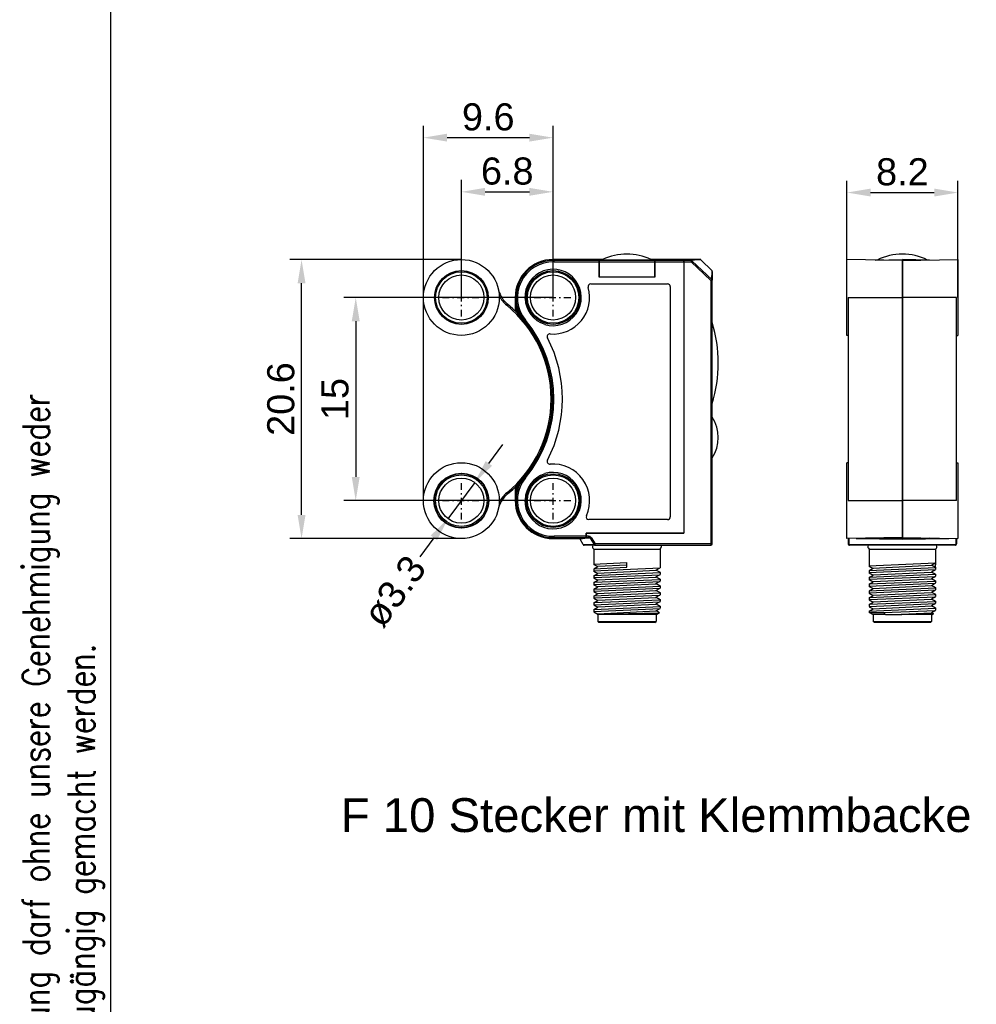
# Model space of a CAD drawing. Extents: x 22 to 232, y -68 to 228.
# Tile 3 of 6: x 33 to 104, y 4 to 77. Entities that reach past the tile are written whole.
import ezdxf

# ---------------------------------------------------------------- set-up
doc = ezdxf.new("R2010")
doc.units = 0
doc.linetypes.add('AM_ISO08W050', pattern=[18, 12, -1.5, 3, -1.5])
doc.linetypes.add('DASHDOT', pattern=[1, 0.5, -0.25, 0, -0.25])
doc.layers.get('DEFPOINTS').update_dxf_attribs({"linetype": 'CONTINUOUS'})
for name, color, linetype in [('025', 1, 'CONTINUOUS'), ('050', 3, 'CONTINUOUS'), ('ALINIE', 1, 'DASHDOT'), ('AM_REFDIM', 6, 'CONTINUOUS'), ('AM_VIS', 3, 'CONTINUOUS'), ('KOPF-050', 3, 'CONTINUOUS'), ('TEXT025', 1, 'CONTINUOUS'), ('TEXT035', 2, 'CONTINUOUS'), ('TEXT050', 3, 'CONTINUOUS')]:
    doc.layers.add(name, color=color, linetype=linetype)
doc.layers.add('AM_7', color=10, linetype='AM_ISO08W050', lineweight=25)
doc.styles.add('ARIAL', font='ARIAL.TTF')
doc.styles.add('T1', font='ROMANS.SHX', dxfattribs={"width": 0.8})
doc.styles.add('T2', font='romans.shx', dxfattribs={"width": 0.8, "height": 3.5})
doc.styles.add('T3', font='romans.shx', dxfattribs={"width": 0.8, "height": 2.5})
doc.dimstyles.new('Katalog Arial 2', dxfattribs={"dimtxt": 4, "dimasz": 3.5, "dimexe": 1.75, "dimexo": 0, "dimgap": 1, "dimtad": 1, "dimlfac": 0.5, "dimrnd": 0.01, "dimdsep": 46, "dimtxsty": 'ARIAL', "dimcen": 0, "dimclrd": 1, "dimclre": 1, "dimclrt": 2, "dimadec": 0, "dimazin": 0, "dimtfac": 0.71, "dimtmove": 2, "dimatfit": 3, "dimfxl": 1, "dimtolj": 1, "dimarcsym": 0})
doc.dimstyles.new('Katalog Arial 2$0', dxfattribs={"dimtxt": 4, "dimasz": 3.5, "dimexe": 1.75, "dimexo": 0, "dimgap": 1, "dimtad": 1, "dimlfac": 0.5, "dimrnd": 0.01, "dimdsep": 46, "dimtxsty": 'ARIAL', "dimcen": 0, "dimclrd": 1, "dimclre": 1, "dimclrt": 2, "dimadec": 0, "dimazin": 0, "dimtfac": 0.71, "dimtmove": 2, "dimatfit": 3, "dimfxl": 1, "dimtolj": 1, "dimarcsym": 0})

# ---------------------------------------------------------------- blocks, each defined once
blk = doc.blocks.new('*D27')
at = {"layer": 'AM_REFDIM', "color": 1, "lineweight": -2}
for p, q in [((67.94, 44.18), (68.979, 45.588)), ((66.9, 42.772), (64.923, 40.093)), ((63.884, 38.685), (62.845, 37.277))]:
    blk.add_line(p, q, dxfattribs=at)
at = {"layer": 'AM_REFDIM', "color": 1}
for points in [[(67.705, 44.354), (68.174, 44.007), (66.9, 42.772)], [(63.649, 38.858), (64.118, 38.512), (64.923, 40.093)]]:
    blk.add_solid(points, dxfattribs=at)
at = {"layer": 'DEFPOINTS', "color": 0}
for p in [(66.9, 42.772), (64.923, 40.093)]:
    blk.add_point(p, dxfattribs=at)
at = {"layer": 'AM_REFDIM', "color": 2, "insert": (60.978, 34.748), "char_height": 2, "attachment_point": 5, "rotation": 53.57141, "style": 'ARIAL'}
blk.add_mtext('\\A1;ø3.3', dxfattribs=at)
blk = doc.blocks.new('*D28')
at = {"layer": 'AM_REFDIM', "color": 1, "lineweight": -2}
for p, q in [((94.373, 56.433), (94.373, 65.056)), ((102.573, 56.433), (102.573, 65.056)), ((96.123, 64.181), (100.823, 64.181))]:
    blk.add_line(p, q, dxfattribs=at)
at = {"layer": 'AM_REFDIM', "color": 1}
for points in [[(96.123, 64.472), (96.123, 63.889), (94.373, 64.181)], [(100.823, 64.472), (100.823, 63.889), (102.573, 64.181)]]:
    blk.add_solid(points, dxfattribs=at)
at = {"layer": 'DEFPOINTS', "color": 0}
for p in [(102.573, 64.181), (94.373, 56.433), (102.573, 56.433)]:
    blk.add_point(p, dxfattribs=at)
at = {"layer": 'AM_REFDIM', "color": 2, "insert": (98.473, 65.702), "char_height": 2, "attachment_point": 5, "style": 'ARIAL'}
blk.add_mtext('\\A1;8.2', dxfattribs=at)
blk = doc.blocks.new('*D29')
at = {"layer": 'AM_REFDIM', "color": 1, "lineweight": -2}
for p, q in [((65.912, 59.234), (53.237, 59.234)), ((54.112, 40.381), (54.112, 57.484)), ((65.912, 38.631), (53.237, 38.631))]:
    blk.add_line(p, q, dxfattribs=at)
at = {"layer": 'AM_REFDIM', "color": 1}
for points in [[(53.82, 57.484), (54.403, 57.484), (54.112, 59.234)], [(53.82, 40.381), (54.403, 40.381), (54.112, 38.631)]]:
    blk.add_solid(points, dxfattribs=at)
at = {"layer": 'DEFPOINTS', "color": 0}
for p in [(54.112, 59.234), (65.912, 59.234), (65.912, 38.631)]:
    blk.add_point(p, dxfattribs=at)
at = {"layer": 'AM_REFDIM', "color": 2, "insert": (52.59, 48.933), "char_height": 2, "attachment_point": 5, "rotation": 90, "style": 'ARIAL'}
blk.add_mtext('\\A1;20.6', dxfattribs=at)
blk = doc.blocks.new('*D30')
at = {"layer": 'AM_REFDIM', "color": 1, "lineweight": -2}
for p, q in [((72.682, 56.433), (57.237, 56.433)), ((58.112, 54.683), (58.112, 43.183)), ((72.682, 41.433), (57.237, 41.433))]:
    blk.add_line(p, q, dxfattribs=at)
at = {"layer": 'AM_REFDIM', "color": 1}
for points in [[(57.82, 54.683), (58.403, 54.683), (58.112, 56.433)], [(57.82, 43.183), (58.403, 43.183), (58.112, 41.433)]]:
    blk.add_solid(points, dxfattribs=at)
at = {"layer": 'DEFPOINTS', "color": 0}
for p in [(72.682, 56.433), (58.112, 41.433), (72.682, 41.433)]:
    blk.add_point(p, dxfattribs=at)
at = {"layer": 'AM_REFDIM', "color": 2, "insert": (56.59, 48.933), "char_height": 2, "attachment_point": 5, "rotation": 90, "style": 'ARIAL'}
blk.add_mtext('\\A1;15', dxfattribs=at)
blk = doc.blocks.new('*D31')
at = {"layer": 'AM_REFDIM', "color": 1, "lineweight": -2}
for p, q in [((63.112, 56.433), (63.112, 69.109)), ((72.682, 56.433), (72.682, 69.109)), ((64.862, 68.234), (70.932, 68.234))]:
    blk.add_line(p, q, dxfattribs=at)
at = {"layer": 'AM_REFDIM', "color": 1}
for points in [[(64.862, 68.526), (64.862, 67.943), (63.112, 68.234)], [(70.932, 68.526), (70.932, 67.943), (72.682, 68.234)]]:
    blk.add_solid(points, dxfattribs=at)
at = {"layer": 'DEFPOINTS', "color": 0}
for p in [(72.682, 68.234), (63.112, 56.433), (72.682, 56.433)]:
    blk.add_point(p, dxfattribs=at)
at = {"layer": 'AM_REFDIM', "color": 2, "insert": (67.897, 69.756), "char_height": 2, "attachment_point": 5, "style": 'ARIAL'}
blk.add_mtext('\\A1;9.6', dxfattribs=at)
blk = doc.blocks.new('*D32')
at = {"layer": 'AM_REFDIM', "color": 1, "lineweight": -2}
for p, q in [((65.912, 56.433), (65.912, 65.109)), ((72.682, 56.433), (72.682, 65.109)), ((67.662, 64.234), (70.932, 64.234))]:
    blk.add_line(p, q, dxfattribs=at)
at = {"layer": 'AM_REFDIM', "color": 1}
for points in [[(67.662, 64.526), (67.662, 63.943), (65.912, 64.234)], [(70.932, 64.526), (70.932, 63.943), (72.682, 64.234)]]:
    blk.add_solid(points, dxfattribs=at)
at = {"layer": 'DEFPOINTS', "color": 0}
for p in [(72.682, 64.234), (65.912, 56.433), (72.682, 56.433)]:
    blk.add_point(p, dxfattribs=at)
at = {"layer": 'AM_REFDIM', "color": 2, "insert": (69.297, 65.756), "char_height": 2, "attachment_point": 5, "style": 'ARIAL'}
blk.add_mtext('\\A1;6.8', dxfattribs=at)
blk = doc.blocks.new('A4')
at = {"layer": 'KOPF-050'}
blk.add_line((18, 61.25), (18, 290.75), dxfattribs=at)
at = {"layer": 'TEXT025', "insert": (11.48, 6.068), "char_height": 2, "width": 126.07049, "attachment_point": 1, "rotation": 90, "style": 'T1'}
blk.add_mtext('Alle gesetzlichen Urheber-Rechte vorbehalten. Diese Zeichnung darf ohne unsere Genehmigung weder vervielfältigt noch dritten Personen und Konkurrenzfirmen zugängig gemacht werden.', dxfattribs=at)
blk = doc.blocks.new('Din_a_4')
at = {"layer": '050'}
blk.add_blockref('A4', (0, 0), dxfattribs=at)
at = {"layer": 'TEXT025', "style": 'T3'}
for tag, p, width in [('TOLERANZ', (73.416, 49.216), 0.8), ('ÄNDERUNG8', (26.187, 40.848), 0.8), ('IND.8', (18.387, 40.848), 0.8), ('DATUM', (52.187, 40.848), 0.7), ('NAME', (65.187, 40.848), 0.6), ('ÄNDERUNG7', (26.187, 36.598), 0.8), ('NAME', (99.258, 36.772), 0.8), ('IND.7', (18.387, 36.598), 0.8), ('DATUM', (52.187, 36.598), 0.7), ('NAME', (65.187, 36.598), 0.6), ('DATUM', (83.387, 36.598), 0.8), ('ÄNDERUNG6', (26.187, 32.348), 0.8), ('NAME', (99.258, 32.522), 0.8), ('IND.6', (18.387, 32.348), 0.8), ('DATUM', (52.187, 32.348), 0.7), ('NAME', (65.187, 32.348), 0.6), ('DATUM', (83.387, 32.348), 0.8), ('IND.5', (18.387, 28.098), 0.8), ('ÄNDERUNG5', (26.187, 28.098), 0.8), ('DATUM', (52.187, 28.098), 0.7), ('NAME', (65.187, 28.098), 0.6), ('DATUM', (83.387, 28.098), 0.8), ('NAME', (99.258, 28.272), 0.8), ('ÄNDERUNG4', (26.187, 23.848), 0.8), ('IND.4', (18.387, 23.848), 0.8), ('DATUM', (52.187, 23.848), 0.7), ('NAME', (65.187, 23.848), 0.6), ('ÄNDERUNG3', (26.187, 19.598), 0.8), ('IND.3', (18.387, 19.598), 0.8), ('DATUM', (52.187, 19.598), 0.7), ('NAME', (65.187, 19.598), 0.6), ('ÄNDERUNG2', (26.187, 15.348), 0.8), ('BLATT', (195.215, 15.82), 0.8), ('IND.2', (18.387, 15.348), 0.8), ('DATUM', (52.187, 15.348), 0.7), ('NAME', (65.187, 15.348), 0.6), ('ÄNDERUNG1', (26.187, 11.098), 0.8), ('IND.1', (18.387, 11.098), 0.8), ('DATUM', (52.187, 11.098), 0.7), ('NAME', (65.187, 11.098), 0.6), ('BL.', (195.285, 11.116), 0.8)]:
    blk.add_attdef(tag, p, '', height=2.5, dxfattribs=dict(at, width=width))
at = {"layer": 'TEXT035', "style": 'T2', "width": 0.8}
for tag, p in [('MAßSTAB', (138.931, 56.389)), ('WERKSTOFF', (139.809, 47.559))]:
    blk.add_attdef(tag, p, '', height=3.5, dxfattribs=at)
at = {"layer": 'TEXT050', "width": 0.8}
for tag, p, style in [('BEZEICHNUNG', (121.771, 35.616), 'T1'), ('BEZEICHNUNG2', (121.578, 26.557), 'T3'), ('ZEICHNUNGSNR', (146.411, 13.897), 'T1')]:
    blk.add_attdef(tag, p, '', height=5, dxfattribs=dict(at, style=style))

msp = doc.modelspace()

# ---------------------------------------------------------------- linework, layer by layer
at = {"layer": 'ALINIE'}
for p, q in [((65.912, 55.033), (65.912, 57.833)), ((72.682, 55.033), (72.682, 57.833)), ((64.512, 56.433), (67.312, 56.433)), ((68.217, 56.433), (68.217, 56.433)), ((71.282, 56.433), (74.082, 56.433)), ((65.912, 40.033), (65.912, 42.833)), ((72.682, 40.033), (72.682, 42.833)), ((64.512, 41.433), (67.312, 41.433)), ((68.217, 41.433), (68.217, 41.433)), ((71.282, 41.433), (74.082, 41.433))]:
    msp.add_line(p, q, dxfattribs=at)
at = {"layer": 'AM_7'}
for p, q in [((70.377, 56.433), (70.377, 56.433)), ((70.377, 41.433), (70.377, 41.433))]:
    msp.add_line(p, q, dxfattribs=at)
at = {"layer": 'AM_VIS'}
for p, q in [((72.682, 59.233), (72.75, 59.165)), ((75.297, 59.233), (72.682, 59.233)), ((72.682, 59.233), (72.75, 59.164)), ((76.089, 59.165), (72.75, 59.165)), ((72.75, 59.164), (72.751, 59.064)), ((72.751, 59.065), (72.751, 59.064)), ((72.751, 59.065), (76.093, 59.065)), ((76.343, 59.233), (75.297, 59.233)), ((80.193, 59.165), (76.089, 59.165)), ((76.093, 59.16), (76.093, 59.065)), ((76.093, 59.065), (76.093, 59.16)), ((76.093, 57.933), (76.093, 59.065)), ((76.093, 59.065), (76.093, 57.933)), ((76.093, 59.065), (80.193, 59.065)), ((80.966, 59.233), (79.92, 59.233)), ((80.193, 59.165), (80.193, 59.165)), ((80.193, 59.065), (80.193, 59.165)), ((82.374, 59.165), (80.193, 59.165)), ((80.193, 59.165), (80.193, 59.165)), ((80.193, 59.165), (80.193, 59.065)), ((80.193, 59.065), (80.193, 57.933)), ((80.193, 59.065), (82.332, 59.065)), ((80.193, 57.933), (80.193, 59.065)), ((83.166, 59.233), (80.966, 59.233)), ((82.332, 59.065), (82.332, 58.843)), ((82.332, 59.065), (82.332, 58.833)), ((82.332, 59.065), (82.874, 59.065)), ((82.896, 59.165), (82.374, 59.165)), ((82.874, 59.065), (82.893, 59.161)), ((82.874, 59.065), (82.926, 59.148)), ((82.875, 59.066), (84.332, 57.696)), ((82.927, 59.149), (84.414, 57.752)), ((83.166, 59.233), (83.166, 59.233)), ((83.166, 59.233), (83.561, 59.233)), ((83.561, 59.233), (83.166, 59.233)), ((83.561, 59.233), (83.561, 59.233)), ((83.596, 59.218), (84.417, 58.397)), ((98.473, 59.163), (94.373, 59.234)), ((94.373, 53.631), (94.373, 59.234)), ((96.473, 59.198), (98.473, 59.233)), ((98.473, 59.163), (102.573, 59.234)), ((98.473, 59.163), (98.473, 59.233)), ((100.473, 59.198), (98.473, 59.233)), ((98.473, 59.163), (98.473, 56.433)), ((98.473, 56.433), (98.473, 59.163)), ((102.573, 59.234), (102.573, 53.631)), ((82.332, 58.843), (82.332, 39.033)), ((82.332, 58.833), (82.332, 39.033)), ((84.415, 57.754), (84.417, 58.397)), ((84.432, 58.362), (84.432, 57.719)), ((80.193, 57.933), (76.093, 57.933)), ((80.193, 57.933), (76.093, 57.933)), ((84.332, 57.695), (84.414, 57.752)), ((84.332, 57.695), (84.429, 57.716)), ((84.332, 57.695), (84.332, 38.233)), ((84.432, 38.233), (84.432, 57.719)), ((75.469, 57.433), (81.132, 57.433)), ((81.332, 57.233), (81.332, 40.233)), ((63.112, 41.532), (63.112, 56.334)), ((69.881, 56.433), (69.899, 56.415)), ((69.881, 56.433), (69.899, 56.415)), ((69.881, 56.433), (69.881, 55.441)), ((69.899, 56.415), (69.899, 56.415)), ((69.899, 56.415), (69.899, 55.424)), ((70.598, 56.363), (70.613, 56.363)), ((70.598, 56.363), (70.613, 56.363)), ((70.613, 56.363), (70.613, 56.363)), ((94.473, 56.433), (94.473, 41.433)), ((94.473, 56.433), (98.473, 56.433)), ((94.473, 56.433), (94.473, 56.433)), ((98.473, 41.433), (98.473, 56.433)), ((102.473, 56.433), (98.473, 56.433)), ((98.473, 56.433), (98.473, 41.433)), ((102.473, 41.433), (102.473, 56.433)), ((69.261, 55.86), (69.325, 55.938)), ((70.092, 55.424), (69.999, 55.387)), ((69.999, 55.325), (69.999, 55.387)), ((70.57, 54.694), (70.572, 54.696)), ((70.572, 54.696), (70.65, 54.76)), ((72.062, 54.442), (72.062, 54.458)), ((72.062, 54.458), (72.062, 54.458)), ((72.062, 54.458), (72.062, 54.442)), ((94.473, 53.633), (94.373, 53.631)), ((102.473, 53.633), (102.573, 53.631)), ((94.373, 38.631), (94.373, 44.234)), ((94.473, 44.233), (94.373, 44.234)), ((102.473, 44.233), (102.573, 44.234)), ((102.573, 44.234), (102.573, 38.631)), ((64.525, 42.909), (64.532, 42.881)), ((64.553, 42.901), (64.525, 42.909)), ((64.721, 43.071), (64.724, 43.042)), ((64.748, 43.059), (64.721, 43.071)), ((64.936, 43.207), (64.935, 43.178)), ((64.961, 43.192), (64.936, 43.207)), ((65.166, 43.316), (65.162, 43.287)), ((65.189, 43.298), (65.166, 43.316)), ((65.408, 43.394), (65.4, 43.366)), ((65.428, 43.373), (65.408, 43.394)), ((65.658, 43.442), (65.647, 43.415)), ((65.675, 43.419), (65.658, 43.442)), ((65.912, 43.458), (65.897, 43.433)), ((65.926, 43.433), (65.912, 43.458)), ((66.165, 43.442), (66.148, 43.419)), ((66.177, 43.415), (66.165, 43.442)), ((66.415, 43.394), (66.395, 43.373)), ((66.423, 43.366), (66.415, 43.394)), ((66.657, 43.316), (66.634, 43.298)), ((66.661, 43.287), (66.657, 43.316)), ((66.887, 43.207), (66.862, 43.192)), ((66.888, 43.178), (66.887, 43.207)), ((67.102, 43.071), (67.075, 43.059)), ((67.099, 43.042), (67.102, 43.071)), ((67.298, 42.909), (67.27, 42.901)), ((67.291, 42.881), (67.298, 42.909)), ((70.57, 43.171), (70.572, 43.169)), ((70.572, 43.169), (70.65, 43.106)), ((72.062, 43.423), (72.062, 43.408)), ((72.062, 43.423), (72.062, 43.408)), ((72.062, 43.408), (72.062, 43.408)), ((64.108, 42.297), (64.079, 42.295)), ((64.079, 42.295), (64.096, 42.271)), ((64.202, 42.518), (64.215, 42.492)), ((64.231, 42.517), (64.202, 42.518)), ((64.351, 42.723), (64.361, 42.696)), ((64.38, 42.719), (64.351, 42.723)), ((67.472, 42.723), (67.443, 42.719)), ((67.462, 42.696), (67.472, 42.723)), ((67.621, 42.518), (67.592, 42.517)), ((67.608, 42.492), (67.621, 42.518)), ((67.744, 42.295), (67.715, 42.297)), ((67.727, 42.271), (67.744, 42.295)), ((69.881, 42.425), (69.881, 41.433)), ((69.899, 42.442), (69.899, 41.45)), ((69.999, 42.478), (69.999, 42.541)), ((69.999, 42.478), (70.092, 42.442)), ((63.917, 41.573), (63.891, 41.56)), ((63.891, 41.56), (63.915, 41.544)), ((63.95, 41.822), (63.922, 41.812)), ((63.922, 41.812), (63.944, 41.793)), ((64.014, 42.064), (63.986, 42.058)), ((63.986, 42.058), (64.005, 42.037)), ((67.838, 42.058), (67.809, 42.064)), ((67.818, 42.037), (67.838, 42.058)), ((67.901, 41.812), (67.873, 41.822)), ((67.879, 41.793), (67.901, 41.812)), ((67.933, 41.56), (67.907, 41.573)), ((67.909, 41.544), (67.933, 41.56)), ((69.325, 41.928), (69.261, 42.005)), ((69.881, 41.433), (69.899, 41.45)), ((69.881, 41.433), (69.899, 41.45)), ((69.899, 41.45), (69.899, 41.45)), ((70.598, 41.503), (70.613, 41.503)), ((70.613, 41.503), (70.598, 41.503)), ((70.613, 41.503), (70.613, 41.503)), ((63.915, 41.322), (63.891, 41.306)), ((63.891, 41.306), (63.917, 41.293)), ((63.944, 41.072), (63.922, 41.053)), ((63.922, 41.053), (63.95, 41.044)), ((64.005, 40.828), (63.986, 40.807)), ((63.986, 40.807), (64.014, 40.801)), ((67.809, 40.801), (67.838, 40.807)), ((67.838, 40.807), (67.818, 40.828)), ((67.873, 41.044), (67.901, 41.053)), ((67.901, 41.053), (67.879, 41.072)), ((67.907, 41.293), (67.933, 41.306)), ((67.933, 41.306), (67.909, 41.322)), ((94.473, 41.433), (98.473, 41.433)), ((98.473, 38.703), (98.473, 41.433)), ((98.473, 41.433), (98.473, 38.703)), ((102.473, 41.433), (98.473, 41.433)), ((102.473, 41.433), (102.473, 41.433)), ((64.096, 40.594), (64.079, 40.571)), ((64.079, 40.571), (64.108, 40.568)), ((64.215, 40.373), (64.202, 40.348)), ((64.202, 40.348), (64.231, 40.349)), ((64.361, 40.169), (64.351, 40.142)), ((64.351, 40.142), (64.38, 40.147)), ((67.443, 40.147), (67.472, 40.142)), ((67.472, 40.142), (67.462, 40.169)), ((67.592, 40.349), (67.621, 40.348)), ((67.621, 40.348), (67.608, 40.373)), ((67.715, 40.568), (67.744, 40.571)), ((67.744, 40.571), (67.727, 40.594)), ((81.132, 40.033), (75.322, 40.033)), ((64.532, 39.985), (64.525, 39.957)), ((64.525, 39.957), (64.553, 39.965)), ((64.724, 39.823), (64.721, 39.794)), ((64.721, 39.794), (64.748, 39.806)), ((64.935, 39.687), (64.936, 39.658)), ((64.936, 39.658), (64.961, 39.673)), ((65.162, 39.579), (65.166, 39.55)), ((65.166, 39.55), (65.189, 39.568)), ((65.4, 39.499), (65.408, 39.471)), ((65.408, 39.471), (65.428, 39.492)), ((65.647, 39.45), (65.658, 39.424)), ((65.658, 39.424), (65.675, 39.447)), ((65.897, 39.433), (65.912, 39.408)), ((65.912, 39.408), (65.926, 39.433)), ((66.148, 39.447), (66.165, 39.424)), ((66.165, 39.424), (66.177, 39.45)), ((66.395, 39.492), (66.415, 39.471)), ((66.415, 39.471), (66.423, 39.499)), ((66.634, 39.568), (66.657, 39.55)), ((66.657, 39.55), (66.661, 39.579)), ((66.862, 39.673), (66.887, 39.658)), ((66.887, 39.658), (66.888, 39.687)), ((67.075, 39.806), (67.102, 39.794)), ((67.102, 39.794), (67.099, 39.823)), ((67.27, 39.965), (67.298, 39.957)), ((67.298, 39.957), (67.291, 39.985)), ((72.682, 38.633), (72.75, 38.702)), ((72.75, 38.701), (72.682, 38.633)), ((72.682, 38.633), (74.432, 38.633)), ((72.75, 38.702), (72.751, 38.802)), ((72.75, 38.701), (75.132, 38.701)), ((72.751, 38.801), (72.751, 38.802)), ((75.132, 38.801), (72.751, 38.801)), ((74.432, 38.633), (74.585, 38.633)), ((74.903, 38.183), (74.672, 38.583)), ((75.132, 39.033), (82.332, 39.033)), ((75.132, 38.801), (75.132, 39.033)), ((75.132, 39.033), (75.132, 38.801)), ((82.332, 39.033), (75.132, 39.033)), ((75.132, 38.801), (75.132, 38.701)), ((75.307, 38.801), (75.132, 38.801)), ((75.132, 38.701), (75.132, 38.801)), ((75.132, 38.701), (75.132, 38.697)), ((75.132, 38.697), (75.132, 38.701)), ((75.132, 38.701), (75.307, 38.701)), ((75.307, 38.701), (75.307, 38.801)), ((75.412, 38.652), (75.492, 38.702)), ((75.412, 38.652), (75.706, 38.183)), ((75.492, 38.702), (75.786, 38.233)), ((98.473, 38.703), (94.373, 38.631)), ((94.473, 38.633), (94.473, 38.233)), ((94.539, 38.183), (94.54, 38.634)), ((95.055, 38.643), (98.473, 38.583)), ((96.473, 38.668), (98.473, 38.633)), ((98.473, 38.703), (102.573, 38.631)), ((98.473, 38.633), (98.473, 38.703)), ((100.473, 38.668), (98.473, 38.633)), ((98.473, 38.583), (101.892, 38.643)), ((98.473, 38.633), (98.473, 38.583)), ((102.407, 38.634), (102.407, 38.183)), ((102.473, 38.633), (102.473, 38.233)), ((74.903, 38.183), (75.706, 38.183)), ((75.786, 38.133), (74.989, 38.133)), ((75.682, 37.86), (80.582, 37.86)), ((75.682, 37.86), (75.682, 36.731)), ((75.786, 38.233), (75.706, 38.183)), ((84.332, 38.233), (75.786, 38.233)), ((75.786, 38.133), (75.786, 38.233)), ((75.786, 38.133), (84.332, 38.133)), ((80.582, 37.86), (80.582, 36.481)), ((84.332, 38.233), (84.332, 38.133)), ((84.432, 38.233), (84.332, 38.233)), ((94.539, 38.183), (102.407, 38.183)), ((102.373, 38.133), (94.573, 38.133)), ((96.023, 37.86), (100.923, 37.86)), ((96.023, 37.86), (96.023, 36.606)), ((100.923, 37.86), (100.923, 36.683)), ((75.678, 36.747), (78.126, 36.859)), ((75.678, 36.246), (80.582, 36.462)), ((75.682, 36.407), (78.137, 36.509)), ((75.682, 36.384), (75.682, 36.231)), ((75.685, 36.727), (75.977, 36.558)), ((75.685, 36.389), (75.986, 36.563)), ((75.985, 36.582), (78.131, 36.686)), ((78.137, 36.51), (78.126, 36.856)), ((80.277, 36.303), (80.578, 36.477)), ((96.007, 36.624), (100.924, 36.839)), ((96.023, 36.281), (100.925, 36.488)), ((96.027, 36.602), (96.319, 36.433)), ((96.027, 36.264), (96.328, 36.438)), ((96.328, 36.452), (100.62, 36.662)), ((100.619, 36.678), (100.92, 36.852)), ((100.626, 36.681), (100.923, 36.51)), ((100.923, 36.509), (100.923, 36.356)), ((75.679, 35.746), (80.582, 35.962)), ((75.682, 35.903), (80.594, 36.117)), ((75.682, 35.884), (75.682, 35.731)), ((75.685, 36.227), (75.977, 36.058)), ((75.685, 35.889), (75.986, 36.063)), ((75.685, 35.727), (75.977, 35.558)), ((75.985, 35.576), (80.277, 35.787)), ((75.986, 36.078), (80.277, 36.289)), ((80.277, 35.803), (80.578, 35.977)), ((80.286, 36.308), (80.578, 36.139)), ((80.286, 35.808), (80.578, 35.639)), ((80.582, 36.134), (80.582, 35.981)), ((80.582, 35.634), (80.582, 35.481)), ((96.007, 36.124), (100.923, 36.338)), ((96.008, 35.624), (100.923, 35.838)), ((96.023, 36.259), (96.023, 36.106)), ((96.023, 35.779), (100.924, 35.996)), ((96.023, 35.759), (96.023, 35.606)), ((96.027, 36.102), (96.319, 35.933)), ((96.027, 35.764), (96.328, 35.938)), ((96.327, 35.956), (100.619, 36.159)), ((96.328, 35.453), (100.62, 35.665)), ((100.619, 36.178), (100.92, 36.352)), ((100.619, 35.678), (100.92, 35.852)), ((100.628, 36.183), (100.92, 36.014)), ((100.628, 35.683), (100.92, 35.514)), ((100.923, 36.009), (100.923, 35.856)), ((75.679, 35.245), (80.582, 35.462)), ((75.68, 34.745), (80.582, 34.962)), ((75.682, 35.403), (80.595, 35.617)), ((75.682, 35.384), (75.682, 35.231)), ((75.682, 34.903), (80.595, 35.117)), ((75.685, 35.389), (75.986, 35.563)), ((75.685, 35.227), (75.977, 35.058)), ((75.685, 34.889), (75.986, 35.063)), ((75.986, 35.081), (80.278, 35.284)), ((80.277, 35.303), (80.578, 35.477)), ((80.277, 34.803), (80.578, 34.977)), ((80.286, 35.308), (80.578, 35.139)), ((80.582, 35.134), (80.582, 34.981)), ((96.008, 35.123), (100.923, 35.338)), ((96.023, 35.279), (100.925, 35.496)), ((96.023, 35.259), (96.023, 35.106)), ((96.023, 34.779), (100.925, 34.996)), ((96.027, 35.602), (96.319, 35.433)), ((96.027, 35.264), (96.328, 35.438)), ((96.027, 35.102), (96.319, 34.933)), ((96.027, 34.764), (96.328, 34.938)), ((96.328, 34.951), (100.619, 35.162)), ((100.619, 35.178), (100.92, 35.352)), ((100.628, 35.183), (100.92, 35.014)), ((100.923, 35.509), (100.923, 35.356)), ((100.923, 35.009), (100.923, 34.856)), ((75.68, 34.245), (80.582, 34.462)), ((75.682, 34.884), (75.682, 34.731)), ((75.682, 34.403), (80.596, 34.617)), ((75.682, 34.384), (75.682, 34.231)), ((75.685, 34.727), (75.977, 34.558)), ((75.685, 34.389), (75.986, 34.563)), ((75.685, 34.227), (75.977, 34.058)), ((75.985, 34.075), (80.277, 34.287)), ((75.986, 34.578), (80.277, 34.789)), ((80.277, 34.303), (80.578, 34.477)), ((80.286, 34.808), (80.578, 34.639)), ((80.286, 34.308), (80.578, 34.139)), ((80.582, 34.634), (80.582, 34.481)), ((96.009, 34.623), (100.923, 34.838)), ((96.009, 34.123), (100.923, 34.338)), ((96.023, 34.759), (96.023, 34.606)), ((96.023, 34.279), (100.925, 34.496)), ((96.023, 34.259), (96.023, 34.106)), ((96.027, 34.602), (96.319, 34.433)), ((96.027, 34.264), (96.328, 34.438)), ((96.327, 34.456), (100.619, 34.659)), ((100.619, 34.678), (100.92, 34.852)), ((100.619, 34.178), (100.92, 34.352)), ((100.628, 34.683), (100.92, 34.514)), ((100.628, 34.183), (100.92, 34.014)), ((100.923, 34.509), (100.923, 34.356)), ((75.68, 33.745), (80.582, 33.962)), ((75.68, 33.245), (80.582, 33.462)), ((75.682, 33.902), (80.596, 34.117)), ((75.682, 33.884), (75.682, 33.731)), ((75.682, 33.402), (80.596, 33.617)), ((75.685, 33.889), (75.986, 34.063)), ((75.685, 33.727), (75.977, 33.558)), ((75.685, 33.389), (75.986, 33.563)), ((75.986, 33.581), (80.278, 33.784)), ((80.277, 33.803), (80.578, 33.977)), ((80.277, 33.303), (80.578, 33.477)), ((80.286, 33.808), (80.578, 33.639)), ((80.582, 34.134), (80.582, 33.981)), ((80.582, 33.634), (80.582, 33.481)), ((96.01, 33.623), (100.923, 33.838)), ((96.023, 33.779), (100.925, 33.995)), ((96.023, 33.759), (96.023, 33.606)), ((96.023, 33.279), (100.925, 33.495)), ((96.027, 34.102), (96.319, 33.933)), ((96.027, 33.764), (96.328, 33.938)), ((96.027, 33.602), (96.319, 33.433)), ((96.327, 33.451), (100.619, 33.662)), ((96.328, 33.953), (100.619, 34.165)), ((100.619, 33.678), (100.92, 33.852)), ((100.628, 33.683), (100.92, 33.514)), ((100.923, 34.009), (100.923, 33.856)), ((100.923, 33.509), (100.923, 33.356)), ((75.682, 33.384), (75.682, 33.231)), ((75.685, 33.227), (75.977, 33.058)), ((75.935, 33.044), (80.546, 33.151)), ((75.94, 33.036), (75.986, 33.063)), ((75.941, 33.033), (75.94, 33.034)), ((80.322, 33.033), (75.941, 33.033)), ((75.982, 33.033), (75.982, 32.513)), ((75.986, 33.078), (80.277, 33.289)), ((80.282, 33.033), (80.282, 32.513)), ((80.286, 33.308), (80.54, 33.161)), ((80.322, 33.033), (80.54, 33.159)), ((96.023, 33.259), (96.023, 33.183)), ((96.023, 33.183), (97.076, 33.183)), ((96.283, 33.033), (96.023, 33.183)), ((96.027, 33.264), (96.328, 33.438)), ((97.226, 33.033), (96.283, 33.033)), ((96.323, 33.033), (96.323, 32.513)), ((97.076, 33.184), (100.923, 33.331)), ((97.076, 33.183), (97.226, 33.033)), ((97.226, 33.033), (97.809, 33.033)), ((97.809, 33.032), (100.62, 33.154)), ((97.809, 33.033), (98.424, 33.033)), ((98.424, 33.031), (100.78, 33.088)), ((100.664, 33.033), (98.424, 33.033)), ((100.619, 33.178), (100.92, 33.352)), ((100.623, 33.033), (100.623, 32.513)), ((100.628, 33.183), (100.773, 33.098)), ((100.664, 33.033), (100.773, 33.096)), ((75.982, 32.513), (80.282, 32.513)), ((76.062, 32.433), (75.982, 32.513)), ((80.202, 32.433), (76.062, 32.433)), ((80.202, 32.433), (80.282, 32.513)), ((96.323, 32.513), (100.623, 32.513)), ((96.403, 32.433), (96.323, 32.513)), ((100.543, 32.433), (96.403, 32.433)), ((100.543, 32.433), (100.623, 32.513))]:
    msp.add_line(p, q, dxfattribs=at)
for centre, radius in [((65.912, 56.433), 2.802), ((65.912, 56.433), 1.985), ((65.912, 56.433), 1.9), ((72.682, 56.433), 1.985), ((72.682, 56.433), 1.9), ((65.912, 56.433), 1.665), ((72.682, 56.433), 1.665), ((65.912, 41.433), 2.802), ((65.912, 41.433), 2.025), ((65.912, 41.433), 2), ((65.912, 41.433), 1.9), ((65.912, 41.433), 1.665), ((72.682, 41.433), 1.985), ((72.682, 41.433), 1.9), ((72.682, 41.433), 1.665)]:
    msp.add_circle(centre, radius, dxfattribs=at)
for centre, radius, start, end in [((78.132, 55.433), 4.2, 64.79123, 115.20877), ((98.473, 55.433), 4.2, 63.7727, 116.2273), ((72.682, 56.433), 2.8, 90, 180), ((72.682, 56.433), 2.732, 88.57149, 219.464), ((72.682, 56.433), 2.632, 88.47986, 219.464), ((83.561, 59.183), 0.05, 45, 90), ((72.682, 56.433), 2.085, 252.70594, 181.91902), ((84.382, 58.362), 0.05, 360, 45), ((70.597, 57.486), 2.004, 195.23644, 230.5908), ((72.682, 56.433), 2.7, 265.33866, 16.01339), ((75.469, 57.233), 0.2, 90, 196.01339), ((81.132, 57.233), 0.2, 0, 90), ((70.596, 57.485), 2.103, 206.29145, 230.59803), ((72.713, 56.448), 2.814, 180.67427, 201.3539), ((75.457, 56.437), 5.558, 180.2207, 190.88258), ((72.682, 56.433), 2.07, 181.93256, 252.57548), ((72.682, 56.433), 2.07, 181.9331, 252.57506), ((63.572, 48.933), 8.965, 309.39652, 50.60348), ((63.572, 48.933), 9.065, 309.39652, 50.60348), ((72.682, 56.433), 2.879, 201.29308, 203.61073), ((72.682, 56.433), 2.779, 201.29308, 210.55957), ((63.572, 48.933), 9.068, 320.536, 39.464), ((63.572, 48.933), 9.168, 320.536, 39.464), ((74.702, 51.593), 10.182, 342.86376, 17.13624), ((74.702, 51.593), 10.182, 342.86376, 17.13624), ((72.446, 53.542), 0.2, 85.33866, 207.44902), ((63.572, 48.933), 9.8, 332.55098, 27.44902), ((82.101, 46.093), 2.772, 327.23333, 32.76667), ((82.101, 46.093), 2.772, 327.23333, 32.76667), ((72.446, 44.323), 0.2, 152.55098, 274.66134), ((72.682, 41.433), 2.7, 335.55666, 94.66134), ((72.682, 41.433), 2.732, 140.536, 271.42851), ((72.682, 41.433), 2.632, 140.536, 271.52014), ((72.682, 41.433), 2.085, 178.08098, 107.29406), ((72.682, 41.433), 2.07, 107.42452, 178.06744), ((72.682, 41.433), 2.07, 107.42494, 178.0669), ((75.457, 41.429), 5.558, 169.11714, 179.77959), ((72.713, 41.417), 2.814, 158.64531, 179.32654), ((72.682, 41.433), 2.879, 156.38927, 158.70692), ((72.682, 41.433), 2.779, 149.44043, 158.70692), ((70.597, 40.379), 2.004, 129.40777, 164.76588), ((70.596, 40.38), 2.103, 129.40197, 153.70855), ((72.682, 41.433), 2.8, 180, 270), ((75.322, 40.233), 0.2, 155.55666, 270), ((81.132, 40.233), 0.2, 270, 0), ((74.585, 38.533), 0.1, 29.99785, 89.99703), ((75.293, 35.928), 2.727, 87.50259, 103.17877), ((75.31, 38.583), 0.218, 33.05278, 90.71282), ((75.312, 38.573), 0.128, 38.0872, 91.97852), ((74.989, 38.233), 0.1, 210, 270), ((75.782, 38.033), 0.2, 150, 240), ((80.482, 38.033), 0.2, 300, 30), ((84.332, 38.233), 0.1, 270, 0), ((94.573, 38.233), 0.1, 180, 270), ((96.123, 38.033), 0.2, 150, 240), ((100.823, 38.033), 0.2, 300, 30), ((102.373, 38.233), 0.1, 270, 0)]:
    msp.add_arc(centre, radius, start, end, dxfattribs=at)
for centre, major_axis, ratio, start_param, end_param in [((72.75, 59.065), (0, -0.1), 0.017455, 1.570796, 3.124139), ((85.297, 59.233), (-10, 0), 0.017455, 0, 0.399751), ((85.297, 59.233), (10, 0), 0.017455, 3.141593, 3.541344), ((75.993, 59.164), (0.1, 0), 0.017455, 0.294906, 0.399751), ((75.993, 59.164), (0.1, 0), 0.017455, 0.294906, 0.399751), ((78.132, 59.232), (-1.79, 0), 0.017452, 6.246129, 9.461835), ((80.293, 59.165), (0.1, 0), 0.017455, 2.747712, 3.141593), ((80.293, 59.165), (0.1, 0), 0.017455, 2.747712, 3.141593), ((70.966, 59.233), (-10, 0), 0.017455, 2.747712, 3.141593), ((70.966, 59.233), (10, 0), 0.017455, 5.889304, 6.283185), ((73.166, 59.233), (10, 0), 0.017455, 5.882364, 6.283185), ((73.166, 59.233), (-10, 0), 0.017455, 2.740772, 3.141505), ((82.893, 59.113), (0.0465, -0.0183), 0.961384, 1.209078, 1.932514), ((82.896, 59.115), (-0.0024, 0.0499), 0.937495, 5.453817, 6.233014), ((83.561, 59.183), (0, 0.05), 1, 5.497939, 6.28349), ((84.38, 57.716), (-0.0198, 0.0459), 0.969086, 4.317289, 5.107489), ((84.382, 57.719), (0.05, 0), 0.952102, 0, 0.837063), ((69.999, 56.415), (-0.1, 0), 0.017455, 0.017453, 0.040535), ((69.999, 41.45), (0.1, 0), 0.017455, 3.101058, 3.124139), ((72.75, 38.801), (0, -0.1), 0.017455, 0.017453, 1.570796), ((84.432, 38.633), (10, 0), 0.017455, 2.765209, 3.141593), ((84.432, 38.633), (-10, 0), 0.017455, 5.906802, 6.283185), ((84.932, 38.634), (-10.347, 0), 0.017456, 5.907227, 6.293094), ((75.786, 38.233), (0, 0.1), 0.919852, 2.094395, 3.141593), ((94.573, 38.233), (0.1, 0), 0.531615, 3.141593, 4.365779), ((94.573, 38.233), (0, 0.1), 0.392265, 2.094395, 3.141593), ((102.373, 38.233), (0, 0.1), 0.392265, 3.141593, 4.18879), ((102.373, 38.233), (0.1, 0), 0.531615, 5.058999, 6.283185), ((98.473, 36.683), (0, -76.969), 0.031831, 1.568547, 1.573045)]:
    msp.add_ellipse(centre, major_axis=major_axis, ratio=ratio, start_param=start_param, end_param=end_param, dxfattribs=at)
for points, knots in [([(76.093, 59.16), (76.093, 59.162), (76.092, 59.163), (76.09, 59.164), (76.09, 59.165), (76.089, 59.165)], [0.40122643, 0.40122643, 0.40122643, 0.40122643, 0.42032363, 0.42032363, 0.42962843, 0.42962843, 0.42962843, 0.42962843]), ([(76.089, 59.165), (76.09, 59.165), (76.09, 59.164), (76.092, 59.163), (76.093, 59.162), (76.093, 59.16)], [0.68081845, 0.68081845, 0.68081845, 0.68081845, 0.69012326, 0.69012326, 0.70922045, 0.70922045, 0.70922045, 0.70922045]), ([(82.332, 59.065), (82.332, 59.077), (82.333, 59.09), (82.337, 59.115), (82.34, 59.126), (82.348, 59.144), (82.353, 59.152), (82.363, 59.162), (82.369, 59.164), (82.374, 59.165)], [0.314464, 0.314464, 0.314464, 0.314464, 0.3519901, 0.3519901, 0.3895161, 0.3895161, 0.4306861, 0.4306861, 0.4699669, 0.4699669, 0.4699669, 0.4699669]), ([(82.374, 59.165), (82.369, 59.164), (82.363, 59.162), (82.353, 59.152), (82.348, 59.144), (82.34, 59.127), (82.337, 59.116), (82.333, 59.091), (82.332, 59.077), (82.332, 59.065)], [0.1589547, 0.1589547, 0.1589547, 0.1589547, 0.197364, 0.197364, 0.2376624, 0.2376624, 0.2760632, 0.2760632, 0.314464, 0.314464, 0.314464, 0.314464]), ([(82.896, 59.165), (82.896, 59.165), (82.896, 59.165), (82.895, 59.164), (82.895, 59.164), (82.894, 59.164), (82.894, 59.164), (82.893, 59.163), (82.893, 59.162), (82.893, 59.161)], [0, 0, 0, 0, 0.00155649, 0.00155649, 0.00404687, 0.00404687, 0.00803148, 0.00803148, 0.01245191, 0.01245191, 0.01245191, 0.01245191]), ([(82.929, 59.15), (82.929, 59.15), (82.929, 59.15), (82.928, 59.15), (82.928, 59.15), (82.927, 59.15), (82.927, 59.149), (82.926, 59.149), (82.926, 59.149), (82.926, 59.148)], [0, 0, 0, 0, 0.00155649, 0.00155649, 0.00404687, 0.00404687, 0.00803148, 0.00803148, 0.01245191, 0.01245191, 0.01245191, 0.01245191]), ([(84.415, 57.754), (84.415, 57.754), (84.415, 57.754), (84.415, 57.753), (84.415, 57.753), (84.415, 57.753), (84.415, 57.752), (84.414, 57.752), (84.414, 57.752), (84.414, 57.752)], [0, 0, 0, 0, 0.00146419, 0.00146419, 0.0038069, 0.0038069, 0.00755524, 0.00755524, 0.01171354, 0.01171354, 0.01171354, 0.01171354]), ([(84.432, 57.719), (84.432, 57.719), (84.431, 57.718), (84.431, 57.718), (84.431, 57.718), (84.431, 57.717), (84.431, 57.717), (84.43, 57.717), (84.43, 57.716), (84.429, 57.716)], [0, 0, 0, 0, 0.00146419, 0.00146419, 0.0038069, 0.0038069, 0.00755524, 0.00755524, 0.01171354, 0.01171354, 0.01171354, 0.01171354]), ([(69.899, 56.415), (69.899, 56.415), (69.899, 56.415), (69.899, 56.415), (69.899, 56.415), (69.899, 56.415)], [0, 0, 0, 0, 0.001266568, 0.001266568, 0.00248619, 0.00248619, 0.00248619, 0.00248619]), ([(69.899, 41.45), (69.899, 41.45), (69.899, 41.45), (69.899, 41.45), (69.899, 41.45), (69.899, 41.45)], [0, 0, 0, 0, 0.001219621, 0.001219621, 0.00248619, 0.00248619, 0.00248619, 0.00248619])]:
    msp.add_open_spline(points, degree=3, knots=knots, dxfattribs=at)

# ---------------------------------------------------------------- block references
at = {"layer": '050'}
msp.add_blockref('Din_a_4', (22.029, -68.463), dxfattribs=at)

# ---------------------------------------------------------------- texts
at = {"layer": '025', "insert": (57.007, 19.461), "char_height": 2.5, "width": 69.31799, "attachment_point": 1, "style": 'ARIAL'}
msp.add_mtext('F 10 Stecker mit Klemmbacke', dxfattribs=at)

# ---------------------------------------------------------------- dimensions: what is measured, and where the dimension line sits
at = {"layer": 'AM_REFDIM'}
for base, p1, p2, override, picture, middle in [((72.682, 68.234), (63.112, 56.433), (72.682, 56.433), {"dimscale": 0.5, "dimdec": 1, "dimlfac": 1}, '*D31', (67.897, 69.756)), ((72.682, 64.234), (65.912, 56.433), (72.682, 56.433), {"dimscale": 0.5, "dimdec": 1, "dimlfac": 1}, '*D32', (69.297, 65.756)), ((102.573, 64.181), (94.373, 56.433), (102.573, 56.433), {"dimscale": 0.5, "dimlfac": 1}, '*D28', (98.473, 65.702))]:
    dim = msp.add_linear_dim(base=base, p1=p1, p2=p2, dimstyle='Katalog Arial 2$0', override=override, dxfattribs=at)
    dim.commit()
    dim.dimension.update_dxf_attribs({"geometry": picture, "text_midpoint": middle})
dim = msp.add_aligned_dim(p1=(65.912, 38.631), p2=(65.912, 59.234), distance=11.8, dimstyle='Katalog Arial 2$0', override={"dimscale": 0.5, "dimlfac": 1}, dxfattribs=at)
dim.commit()
dim.dimension.update_dxf_attribs({"geometry": '*D29', "text_midpoint": (52.59, 48.933)})
dim = msp.add_linear_dim(base=(58.112, 41.433), p1=(72.682, 56.433), p2=(72.682, 41.433), angle=90, dimstyle='Katalog Arial 2$0', override={"dimscale": 0.5, "dimlfac": 1}, dxfattribs=at)
dim.commit()
dim.dimension.update_dxf_attribs({"geometry": '*D30', "text_midpoint": (56.59, 48.933)})
dim = msp.add_diameter_dim_2p(p1=(66.9, 42.772), p2=(64.923, 40.093), dimstyle='Katalog Arial 2', override={"dimscale": 0.5, "dimdec": 1, "dimlfac": 1, "dimpost": 'ø<>'}, dxfattribs=at)
dim.commit()
dim.dimension.update_dxf_attribs({"geometry": '*D27', "text_midpoint": (60.978, 34.748), "dimtype": 131})

doc.saveas('drawing.dxf')
